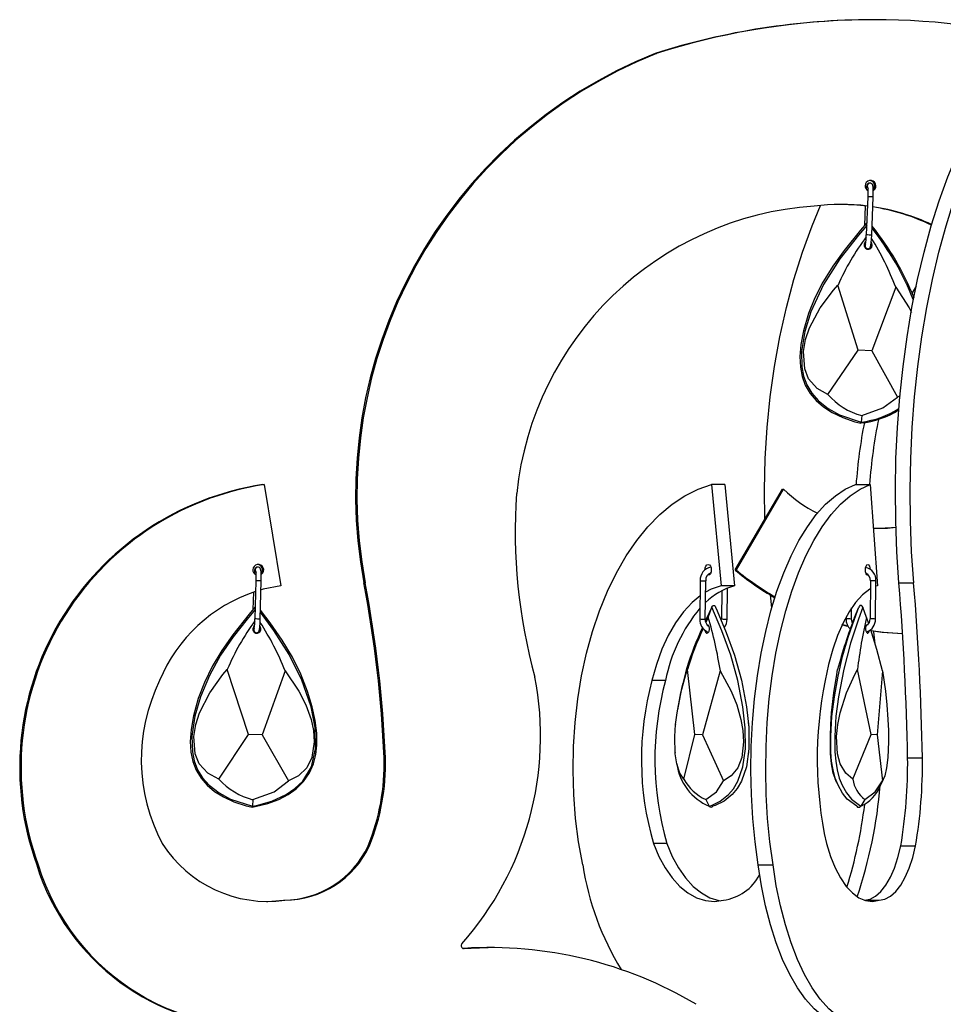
# Model space of a CAD drawing. Header units: millimetres. Extents: x -246 to 913, y -1624 to -26.
# Tile 3 of 11: x -246 to -76, y -1363 to -1182. Entities that reach past the tile are written whole.
import ezdxf

# ---------------------------------------------------------------- set-up
doc = ezdxf.new("R2010")
doc.units = ezdxf.units.MM

msp = doc.modelspace()

# ---------------------------------------------------------------- linework, layer by layer
at = {"color": 7, "linetype": 'Continuous', "lineweight": 25}
for p, q in [((-89.03, -1182.06), (-89.27, -1182.06)), ((-129.11, -1188.26), (-128.87, -1188.26)), ((-89.71, -1212.02), (-89.78, -1212.02)), ((-90.58, -1216.19), (-90.71, -1219.78)), ((-90.12, -1214.5), (-90.39, -1221.51)), ((-89.39, -1221.55), (-89.12, -1214.54)), ((-90.19, -1224.03), (-90.12, -1224.03)), ((-91.89, -1242.65), (-95.58, -1230.71)), ((-84.98, -1231.11), (-89.39, -1242.74)), ((-81.25, -1230.88), (-82.01, -1232.1)), ((-97.42, -1250.77), (-91.89, -1242.65)), ((-89.39, -1242.74), (-91.89, -1242.65)), ((-89.39, -1242.74), (-84.69, -1251.26)), ((-84.2, -1251.03), (-84.69, -1251.26)), ((-91.24, -1254.62), (-91.35, -1255.81)), ((-200.99, -1267.27), (-200.75, -1267.27)), ((-200.75, -1267.27), (-197.71, -1285.8)), ((-118.76, -1267.27), (-117.02, -1285.8)), ((-116.29, -1267.27), (-118.76, -1267.27)), ((-116.29, -1267.27), (-114.55, -1285.8)), ((-114.45, -1282.92), (-105.78, -1268.11)), ((-114.21, -1282.92), (-105.54, -1268.11)), ((-105.78, -1268.11), (-105.54, -1268.11)), ((-92.38, -1267.27), (-89.67, -1267.27)), ((-89.67, -1267.27), (-88.36, -1285.8)), ((-201.9, -1282.39), (-201.97, -1282.39)), ((-114.45, -1282.92), (-114.21, -1282.92)), ((-202.28, -1284.88), (-202.45, -1291.9)), ((-201.45, -1291.92), (-201.28, -1284.9)), ((-182.47, -1285.26), (-182.23, -1285.26)), ((-120.82, -1284.89), (-120.91, -1291.9)), ((-119.91, -1291.91), (-119.82, -1284.9)), ((-114.55, -1285.8), (-117.02, -1285.8)), ((-115.92, -1291.91), (-115.84, -1286.23)), ((-89.64, -1284.89), (-89.71, -1291.9)), ((-88.71, -1291.91), (-88.64, -1284.9)), ((-88.36, -1285.8), (-88.65, -1285.9)), ((-84.42, -1285.26), (-81.71, -1285.26)), ((-202.72, -1287.01), (-202.8, -1290.16)), ((-116.85, -1286.7), (-116.92, -1291.9)), ((-119.38, -1291.6), (-118.69, -1289.75)), ((-93.1, -1291.91), (-93.08, -1289.85)), ((-92.54, -1291.6), (-91.79, -1289.75)), ((-90.34, -1291.6), (-91.05, -1289.75)), ((-119.38, -1291.6), (-119.79, -1292.53)), ((-94.09, -1291.51), (-94.1, -1291.9)), ((-89.95, -1292.74), (-90.34, -1291.6)), ((-93.82, -1293.26), (-94.85, -1293)), ((-93.83, -1293.2), (-94.83, -1292.94)), ((-202.22, -1294.41), (-202.15, -1294.41)), ((-203.64, -1313.05), (-207.5, -1301.17)), ((-196.89, -1301.41), (-201.14, -1313.11)), ((-121.84, -1313.05), (-123.19, -1301.17)), ((-117.15, -1301.41), (-120.41, -1313.11)), ((-89.48, -1313.05), (-91.99, -1301.17)), ((-87.43, -1301.41), (-88.4, -1313.11)), ((-127.2, -1303.2), (-129.67, -1303.2)), ((-125.34, -1311.16), (-125.35, -1311.23)), ((-112.01, -1310.69), (-112.02, -1310.6)), ((-112.02, -1310.69), (-111.96, -1311.47)), ((-209.05, -1321.25), (-203.64, -1313.05)), ((-201.14, -1313.11), (-203.64, -1313.05)), ((-201.14, -1313.11), (-196.31, -1321.55)), ((-123.85, -1321.25), (-121.84, -1313.05)), ((-120.41, -1313.11), (-121.84, -1313.05)), ((-120.41, -1313.11), (-116.59, -1321.55)), ((-92.88, -1321.25), (-89.48, -1313.05)), ((-88.4, -1313.11), (-89.48, -1313.05)), ((-88.4, -1313.11), (-87.4, -1321.55)), ((-125.43, -1316.31), (-125.42, -1316.37)), ((-111.95, -1316.5), (-111.94, -1316.43)), ((-178.76, -1317.37), (-178.52, -1317.37)), ((-82.82, -1317.37), (-80.11, -1317.37)), ((-96.13, -1321.13), (-96.09, -1321.21)), ((-202.8, -1325.01), (-202.9, -1326.2)), ((-119.83, -1325.01), (-119.17, -1326.2)), ((-90.66, -1325.01), (-91.41, -1326.2)), ((-181.68, -1333.48), (-181.44, -1333.48)), ((-126.92, -1333.05), (-129.39, -1333.05)), ((-84.08, -1333.48), (-81.37, -1333.48)), ((-242.43, -1336.96), (-242.19, -1336.96)), ((-110.2, -1336.96), (-107.49, -1336.96)), ((-197.18, -1343.45), (-196.94, -1343.45)), ((-90.74, -1343.45), (-88.03, -1343.45)), ((-164.37, -1352.27), (-159.67, -1352.12)), ((-159.43, -1352.12), (-159.67, -1352.12))]:
    msp.add_line(p, q, dxfattribs=at)
at = {"color": 8, "linetype": 'Continuous', "lineweight": 25}
msp.add_line((-164.19, -1352.27), (-164.12, -1352.27), dxfattribs=at)
at = {"color": 7, "linetype": 'Continuous', "lineweight": 25, "flags": 128}
for points in [[(-84.42, -1285.26), (-84.79, -1279.61), (-85, -1273.92), (-85.06, -1268.2), (-84.95, -1262.49), (-84.68, -1256.8), (-84.25, -1251.17), (-83.66, -1245.62), (-82.92, -1240.17), (-82.03, -1234.84), (-80.99, -1229.67), (-79.8, -1224.66), (-78.48, -1219.85), (-77.03, -1215.25), (-75.44, -1210.88), (-73.74, -1206.76), (-71.93, -1202.91), (-70.01, -1199.35), (-68, -1196.09), (-65.89, -1193.15), (-63.71, -1190.53), (-61.47, -1188.26)], [(-81.71, -1285.26), (-82.08, -1279.61), (-82.29, -1273.92), (-82.35, -1268.2), (-82.24, -1262.49), (-81.97, -1256.8), (-81.54, -1251.17), (-80.95, -1245.62), (-80.21, -1240.17), (-79.32, -1234.84), (-78.28, -1229.67), (-77.09, -1224.66), (-75.77, -1219.85), (-74.32, -1215.25), (-72.73, -1210.88), (-71.03, -1206.76), (-69.22, -1202.91), (-67.3, -1199.35), (-65.29, -1196.09), (-63.18, -1193.15), (-61, -1190.53), (-58.76, -1188.26)], [(-89.78, -1212.02), (-89.97, -1212.06), (-90.1, -1212.14), (-90.19, -1212.23), (-90.25, -1212.32), (-90.29, -1212.42), (-90.34, -1212.62), (-90.42, -1213.12)], [(-89.12, -1214.54), (-89.11, -1214.13), (-89.11, -1213.41), (-89.13, -1212.83), (-89.21, -1212.38), (-89.28, -1212.25), (-89.42, -1212.12), (-89.59, -1212.04), (-89.71, -1212.02)], [(-90.15, -1212.72), (-90.15, -1212.72), (-90.15, -1212.75), (-90.13, -1212.87), (-90.11, -1213.17), (-90.11, -1213.7), (-90.12, -1214.36), (-90.12, -1214.5)], [(-108.99, -1273.59), (-109.05, -1268.2), (-108.91, -1262.49), (-108.55, -1256.8), (-107.98, -1251.17), (-107.21, -1245.62), (-106.22, -1240.17), (-105.04, -1234.84), (-103.66, -1229.67), (-102.09, -1224.66), (-100.34, -1219.85), (-98.79, -1216.1)], [(-90.19, -1216.24), (-92.14, -1216.03), (-95.2, -1215.91)], [(-90.3, -1219.3), (-91.44, -1220.62), (-94.47, -1224.36), (-96.54, -1227.22), (-98.33, -1230.14), (-99.8, -1233.04), (-100.96, -1235.93), (-101.89, -1239.09), (-102.37, -1241.62), (-102.55, -1243.8), (-102.46, -1245.75), (-102.13, -1247.48), (-101.57, -1249.04), (-100.68, -1250.56), (-99.6, -1251.84), (-98.25, -1253), (-96.63, -1254.05), (-94.72, -1254.98), (-92.5, -1255.76), (-91.39, -1256.02)], [(-90.12, -1224.03), (-89.93, -1223.99), (-89.8, -1223.91), (-89.71, -1223.82), (-89.65, -1223.73), (-89.61, -1223.63), (-89.56, -1223.43), (-89.48, -1222.92), (-89.43, -1222.27), (-89.39, -1221.55)], [(-90.76, -1223.25), (-90.69, -1223.68), (-90.62, -1223.81), (-90.49, -1223.94), (-90.32, -1224.02), (-90.19, -1224.03)], [(-97.42, -1250.77), (-99.41, -1249.67), (-100.96, -1247.9), (-101.68, -1246.05), (-101.89, -1242.87), (-101.51, -1240.67), (-100.78, -1238.54), (-98.85, -1234.9), (-96.39, -1231.61), (-95.58, -1230.71)], [(-84.98, -1231.11), (-82.51, -1234.87), (-82.11, -1235.71)], [(-91.24, -1254.62), (-87.35, -1253.22), (-84.69, -1251.26)], [(-142.37, -1336.96), (-143.12, -1332.75), (-143.67, -1328.44), (-144.01, -1324.06), (-144.14, -1319.65), (-144.06, -1315.24), (-143.76, -1310.85), (-143.26, -1306.52), (-142.56, -1302.29), (-141.65, -1298.17), (-140.55, -1294.2), (-139.27, -1290.41), (-137.8, -1286.82), (-136.18, -1283.46), (-134.39, -1280.35), (-132.47, -1277.52), (-130.41, -1274.98), (-128.25, -1272.76), (-125.98, -1270.86), (-123.63, -1269.31), (-121.22, -1268.11), (-118.76, -1267.27)], [(-110.2, -1336.96), (-110.77, -1332.75), (-111.19, -1328.44), (-111.44, -1324.06), (-111.54, -1319.65), (-111.48, -1315.24), (-111.26, -1310.85), (-110.88, -1306.52), (-110.35, -1302.29), (-109.66, -1298.17), (-108.83, -1294.2), (-107.86, -1290.41), (-106.76, -1286.82), (-105.53, -1283.46), (-104.18, -1280.35), (-102.73, -1277.52), (-101.18, -1274.98), (-99.55, -1272.76), (-97.84, -1270.86), (-96.06, -1269.31), (-94.24, -1268.11), (-92.38, -1267.27)], [(-107.49, -1336.96), (-108.06, -1332.75), (-108.47, -1328.44), (-108.73, -1324.06), (-108.83, -1319.65), (-108.77, -1315.24), (-108.55, -1310.85), (-108.17, -1306.52), (-107.64, -1302.29), (-106.95, -1298.17), (-106.12, -1294.2), (-105.15, -1290.41), (-104.05, -1286.82), (-102.82, -1283.46), (-101.47, -1280.35), (-100.02, -1277.52), (-98.47, -1274.98), (-96.84, -1272.76), (-95.13, -1270.86), (-93.35, -1269.31), (-91.53, -1268.11), (-89.67, -1267.27)], [(-88.18, -1275.28), (-85.78, -1275.16), (-84.97, -1275.07)], [(-201.97, -1282.39), (-202.16, -1282.43), (-202.3, -1282.51), (-202.39, -1282.6), (-202.44, -1282.7), (-202.48, -1282.79), (-202.53, -1282.98), (-202.6, -1283.49), (-202.6, -1283.52)], [(-201.28, -1284.9), (-201.28, -1284.49), (-201.29, -1283.77), (-201.32, -1283.19), (-201.41, -1282.74), (-201.48, -1282.61), (-201.61, -1282.48), (-201.78, -1282.41), (-201.9, -1282.39)], [(-119.94, -1282.89), (-119.9, -1282.51), (-119.77, -1282.19), (-119.59, -1281.97), (-119.37, -1281.89), (-119.15, -1281.97), (-118.97, -1282.19), (-118.85, -1282.51), (-118.8, -1282.89), (-118.85, -1283.28), (-118.97, -1283.6), (-119.15, -1283.82), (-119.37, -1283.89), (-119.37, -1283.89)], [(-90.56, -1282.89), (-90.53, -1282.51), (-90.44, -1282.19), (-90.3, -1281.97), (-90.14, -1281.89), (-89.97, -1281.97), (-89.83, -1282.19), (-89.74, -1282.51), (-89.71, -1282.8)], [(-90.14, -1283.89), (-90.3, -1283.82), (-90.44, -1283.6), (-90.53, -1283.28), (-90.56, -1282.89)], [(-202.34, -1283.1), (-202.34, -1283.1), (-202.34, -1283.13), (-202.32, -1283.25), (-202.3, -1283.56), (-202.28, -1284.1), (-202.28, -1284.77), (-202.28, -1284.88)], [(-197.71, -1285.8), (-200.91, -1286.46), (-201.32, -1286.58)], [(-117.02, -1285.8), (-118.85, -1286.46), (-119.85, -1286.99)], [(-89.66, -1286.41), (-89.74, -1286.46), (-91.08, -1287.49), (-92.35, -1288.87), (-93.55, -1290.58), (-94.66, -1292.6), (-95.66, -1294.91), (-96.55, -1297.46), (-97.3, -1300.24), (-97.91, -1303.2)], [(-120.86, -1287.66), (-122.31, -1288.87), (-123.9, -1290.58), (-125.37, -1292.6), (-126.7, -1294.91), (-127.87, -1297.46), (-128.86, -1300.24), (-129.67, -1303.2)], [(-107.73, -1289.93), (-107.79, -1289.24), (-107.97, -1287.5)], [(-202.39, -1289.68), (-203.51, -1291.02), (-206.48, -1294.8), (-208.51, -1297.69), (-210.26, -1300.63), (-211.69, -1303.56), (-212.81, -1306.46), (-213.69, -1309.64), (-214.13, -1312.18), (-214.28, -1314.36), (-214.16, -1316.3), (-213.81, -1318.03), (-213.22, -1319.58), (-212.31, -1321.09), (-211.21, -1322.35), (-209.84, -1323.49), (-208.2, -1324.52), (-206.28, -1325.42), (-204.05, -1326.16), (-202.94, -1326.41)], [(-202.94, -1326.37), (-202.38, -1326.28), (-200.07, -1325.71), (-198.06, -1324.97), (-196.37, -1324.09), (-194.89, -1323.02), (-193.54, -1321.66), (-192.46, -1320.11), (-191.7, -1318.45), (-191.27, -1316.74), (-191.08, -1315.03), (-191.09, -1312.84), (-191.37, -1310.52), (-191.92, -1307.98), (-192.78, -1305.17), (-194.03, -1302.02), (-195.58, -1298.89), (-197.45, -1295.76), (-199.67, -1292.6), (-201.41, -1290.26)], [(-118.69, -1289.75), (-119.73, -1291.94), (-119.88, -1292.27)], [(-119.17, -1326.2), (-118.74, -1326.07), (-117.17, -1325.31), (-115.66, -1324.08), (-114.74, -1323), (-113.91, -1321.64), (-112.99, -1319.01), (-112.56, -1315.67), (-112.59, -1311.86), (-113.02, -1307.99), (-113.94, -1303.16), (-115.19, -1298.56), (-116.85, -1294.05), (-118.69, -1289.75)], [(-118.69, -1289.75), (-118.58, -1289.54), (-118.48, -1289.44), (-118.4, -1289.41), (-118.3, -1289.41), (-118.21, -1289.45), (-118.12, -1289.53), (-118.01, -1289.75)], [(-118.01, -1289.75), (-117.73, -1290.41), (-116.05, -1294.38), (-114.53, -1298.53), (-113.27, -1303.14), (-112.34, -1307.99), (-111.93, -1311.74), (-111.89, -1315.67), (-112.32, -1319.01), (-113.24, -1321.64), (-114.04, -1322.97), (-114.98, -1324.08), (-116.46, -1325.28), (-118.07, -1326.07), (-118.49, -1326.2)], [(-92.15, -1326.2), (-93.87, -1324.91), (-94.75, -1323.81), (-95.56, -1322.37), (-96.07, -1321.08), (-96.48, -1319.55), (-96.74, -1317.95), (-96.88, -1316.23), (-96.92, -1313.4), (-96.69, -1309.76), (-96.23, -1306.16), (-95.56, -1302.38), (-94.73, -1298.77), (-93.71, -1295.26), (-92.58, -1291.94), (-91.79, -1289.75)], [(-91.05, -1289.75), (-91.84, -1291.94), (-93.28, -1296.36), (-94.53, -1301.1), (-95.49, -1306.16), (-95.95, -1309.73), (-96.18, -1313.4), (-96.14, -1316.23), (-96, -1317.93), (-95.74, -1319.55), (-95.34, -1321.06), (-94.82, -1322.37), (-94.02, -1323.79), (-93.13, -1324.91), (-91.41, -1326.2)], [(-91.05, -1289.75), (-91.17, -1289.54), (-91.27, -1289.44), (-91.36, -1289.41), (-91.47, -1289.41), (-91.57, -1289.45), (-91.66, -1289.53), (-91.79, -1289.75)], [(-202.15, -1294.41), (-201.96, -1294.37), (-201.82, -1294.29), (-201.74, -1294.2), (-201.68, -1294.1), (-201.64, -1294.01), (-201.59, -1293.82), (-201.52, -1293.31), (-201.47, -1292.66), (-201.45, -1291.92)], [(-92.92, -1292.65), (-93.07, -1292.26), (-93.1, -1291.91)], [(-202.8, -1293.64), (-202.72, -1294.06), (-202.64, -1294.19), (-202.51, -1294.32), (-202.34, -1294.39), (-202.22, -1294.41)], [(-119.98, -1293.98), (-119.98, -1293.98), (-119.95, -1294.1), (-119.92, -1294.21), (-119.87, -1294.31), (-119.82, -1294.38), (-119.76, -1294.44), (-119.69, -1294.48), (-119.62, -1294.49), (-119.54, -1294.48), (-119.47, -1294.45), (-119.39, -1294.4), (-119.33, -1294.33), (-119.27, -1294.24), (-119.22, -1294.13), (-119.18, -1294.02), (-119.15, -1293.89), (-119.13, -1293.76), (-119.12, -1293.63), (-119.13, -1293.5), (-119.16, -1293.38), (-119.19, -1293.27), (-119.23, -1293.18), (-119.29, -1293.1), (-119.35, -1293.04), (-119.42, -1293.01), (-119.49, -1292.99)], [(-90.25, -1292.99), (-90.3, -1293), (-90.35, -1293.03), (-90.4, -1293.09), (-90.44, -1293.16), (-90.47, -1293.25), (-90.5, -1293.35), (-90.52, -1293.47), (-90.52, -1293.6), (-90.52, -1293.73), (-90.51, -1293.86), (-90.48, -1293.98), (-90.45, -1294.1), (-90.41, -1294.21), (-90.37, -1294.31), (-90.32, -1294.38), (-90.26, -1294.44), (-90.21, -1294.48), (-90.15, -1294.49), (-90.09, -1294.48), (-90.04, -1294.45), (-89.99, -1294.4), (-89.95, -1294.33), (-89.92, -1294.24), (-89.89, -1294.13), (-89.88, -1294.06)], [(-83.74, -1294.62), (-87.22, -1294.36), (-89.59, -1294.05)], [(-83.74, -1294.63), (-87.46, -1294.36), (-89.58, -1294.09)], [(-87.43, -1301.41), (-88.45, -1297.49), (-89.57, -1293.91)], [(-89.11, -1294.16), (-89.1, -1294.26), (-88.85, -1296.47)], [(-209.05, -1321.25), (-211.05, -1320.18), (-212.63, -1318.44), (-213.38, -1316.59), (-213.64, -1313.42), (-213.28, -1311.21), (-212.58, -1309.08), (-210.71, -1305.41), (-208.29, -1302.08), (-207.5, -1301.17)], [(-196.89, -1301.41), (-194.37, -1305.14), (-193.1, -1307.66), (-192.12, -1310.33), (-191.68, -1312.34), (-191.55, -1314.4), (-192, -1317.28), (-192.94, -1319.2), (-194.47, -1320.66), (-196.31, -1321.55)], [(-123.85, -1321.25), (-124.57, -1320.18), (-125.14, -1318.44), (-125.41, -1316.59), (-125.48, -1313.42), (-125.35, -1311.24), (-125.08, -1309.08), (-124.39, -1305.46), (-123.48, -1302.08), (-123.19, -1301.17)], [(-117.15, -1301.41), (-115.15, -1305.14), (-114.14, -1307.66), (-113.36, -1310.33), (-113.01, -1312.34), (-112.9, -1314.4), (-113.23, -1317.28), (-113.96, -1319.2), (-115.16, -1320.66), (-116.59, -1321.55)], [(-96.12, -1321.13), (-96.48, -1320.18), (-96.8, -1318.44), (-96.95, -1316.59), (-96.98, -1313.42), (-96.9, -1311.21), (-96.74, -1309.08), (-96.33, -1305.41), (-95.81, -1302.08), (-95.64, -1301.17)], [(-92.88, -1321.25), (-94.15, -1320.18), (-95.17, -1318.44), (-95.65, -1316.59), (-95.83, -1313.42), (-95.61, -1311.21), (-95.18, -1309.08), (-94.01, -1305.41), (-92.49, -1302.08), (-91.99, -1301.17)], [(-87.43, -1301.41), (-86.9, -1305.14), (-86.64, -1307.64), (-86.44, -1310.33), (-86.35, -1312.32), (-86.33, -1314.4), (-86.44, -1317.28), (-86.66, -1319.2), (-87, -1320.66), (-87.4, -1321.55)], [(-202.8, -1325.01), (-198.94, -1323.55), (-196.31, -1321.55)], [(-119.83, -1325.01), (-117.82, -1323.55), (-116.59, -1321.55)], [(-90.66, -1325.01), (-88.79, -1323.55), (-87.4, -1321.55)], [(-87.83, -1322.53), (-87.42, -1321.66), (-87.22, -1321.23)], [(-129.39, -1333.05), (-128.41, -1335.4), (-127.27, -1337.51), (-125.99, -1339.35), (-124.59, -1340.9), (-123.09, -1342.12), (-121.51, -1342.99), (-119.89, -1343.51), (-118.23, -1343.66), (-116.58, -1343.45)], [(-126.92, -1333.05), (-125.94, -1335.4), (-124.81, -1337.51), (-123.53, -1339.35), (-122.12, -1340.9), (-120.62, -1342.12), (-119.04, -1342.99), (-117.42, -1343.51), (-117.14, -1343.56)], [(-97.7, -1333.05), (-96.96, -1335.4), (-96.1, -1337.51), (-95.14, -1339.35), (-94.08, -1340.9), (-92.94, -1342.12), (-91.75, -1342.99), (-90.52, -1343.51), (-89.28, -1343.66), (-88.03, -1343.45)], [(-90.74, -1343.45), (-89.7, -1343.25), (-88.69, -1342.72), (-87.71, -1341.86), (-86.8, -1340.7), (-85.96, -1339.24), (-85.22, -1337.54), (-84.59, -1335.6), (-84.08, -1333.48)], [(-88.03, -1343.45), (-86.99, -1343.25), (-85.98, -1342.72), (-85, -1341.86), (-84.09, -1340.7), (-83.25, -1339.24), (-82.51, -1337.54), (-81.88, -1335.6), (-81.37, -1333.48)], [(-92.89, -1366.7), (-93.13, -1366.7), (-94.88, -1366.44), (-96.61, -1365.8), (-98.3, -1364.77), (-99.95, -1363.36), (-101.53, -1361.59), (-103.02, -1359.48), (-104.43, -1357.03), (-105.72, -1354.28), (-106.9, -1351.26), (-107.94, -1347.98), (-108.85, -1344.48), (-109.6, -1340.8), (-110.2, -1336.96)], [(-86.93, -1366.02), (-88.67, -1366.55), (-90.42, -1366.7), (-92.17, -1366.44), (-93.9, -1365.8), (-95.59, -1364.77), (-97.24, -1363.36), (-98.82, -1361.59), (-100.31, -1359.48), (-101.72, -1357.03), (-103.01, -1354.28), (-104.19, -1351.26), (-105.23, -1347.98), (-106.14, -1344.48), (-106.89, -1340.8), (-107.49, -1336.96)], [(-200.33, -1343.66), (-200.08, -1343.66), (-197.18, -1343.45)]]:
    msp.add_lwpolyline(points, dxfattribs=at)
at = {"color": 8, "linetype": 'Continuous', "lineweight": 25, "flags": 128}
for points in [[(-90.32, -1219.78), (-91.83, -1221.54), (-95.25, -1225.9), (-98.22, -1230.61), (-100.54, -1235.63), (-101.65, -1239.18), (-102.24, -1242.85), (-102.2, -1245.68), (-101.89, -1247.38), (-101.32, -1249.01), (-100.4, -1250.53), (-99.21, -1251.86), (-97.38, -1253.31), (-95.33, -1254.46), (-91.35, -1255.81)], [(-202.41, -1290.16), (-203.89, -1291.94), (-206.44, -1295.15), (-208.75, -1298.53), (-210.77, -1302.25), (-212.39, -1306.16), (-213.44, -1309.69), (-213.98, -1313.4), (-213.9, -1316.23), (-213.57, -1317.91), (-212.97, -1319.55), (-212.04, -1321.03), (-210.82, -1322.37), (-208.99, -1323.78), (-206.9, -1324.91), (-202.9, -1326.2)], [(-202.9, -1326.2), (-202.15, -1326.07), (-199.36, -1325.3), (-196.74, -1324.08), (-195.11, -1322.98), (-193.68, -1321.64), (-192.07, -1319.01), (-191.31, -1315.67), (-191.37, -1311.8), (-192.11, -1307.99), (-193.82, -1303.09), (-196.18, -1298.43), (-198.99, -1293.99), (-201.42, -1290.64)], [(-116.83, -1291.91), (-116.9, -1291.9), (-116.92, -1291.9)], [(-93.1, -1291.91), (-93.1, -1291.91), (-93.15, -1291.91)]]:
    msp.add_lwpolyline(points, dxfattribs=at)
at = {"color": 7, "linetype": 'Continuous', "lineweight": 25}
for centre, radius, start, end in [((-89.27, -1313.31), 131.24, 90.0011, 107.6735), ((-89.03, -1313.29), 131.23, 76.2207, 107.6744), ((-96.9, -1269.16), 87.08, 111.7131, 190.658), ((-96.65, -1269.16), 87.08, 111.7131, 190.658), ((-89.62, -1212.52), 0.998, 301.6079, 179.9471), ((-89.62, -1212.52), 1, 179.9593, 240.5791), ((-89.87, -1212.52), 1, 319.9295, 82.8904), ((-95.93, -1274.94), 58.85, 93.9296, 174.0926), ((-94.96, -1254.69), 38.77, 82.9297, 97.4149), ((-94.97, -1254.72), 38.81, 64.7534, 81.4432), ((-95.21, -1254.72), 38.81, 64.4079, 81.0847), ((-131.14, -1253.2), 53.46, 22.173, 38.5297), ((-99.9, -1221.53), 9.51, 349.3021, 0.1218), ((-54.34, -1248.9), 45.07, 143.1441, 156.201), ((-90.05, -1223.37), 0.749, 126.2249, 38.8456), ((-90.27, -1223.36), 0.755, 267.9839, 6.3844), ((-133.28, -1249.51), 51.68, 20.8545, 31.9485), ((-87.93, -1242.4), 12.66, 221.3916, 254.8476), ((-92.91, -1240.45), 15.6, 275.5626, 302.9536), ((5.66, -1274.61), 98.21, 168.9545, 175.7178), ((-91.78, -1255.84), 0.43, 334.2839, 3.5892), ((7.28, -1274.5), 97.35, 168.5255, 175.7452), ((-193.09, -1319.14), 52.46, 98.664, 199.8627), ((-192.85, -1319.14), 52.46, 98.664, 199.8627), ((-87.91, -1250.04), 25.24, 225.7031, 243.0156), ((-55.28, -1276.04), 99.45, 175.8783, 195.4551), ((-87.94, -1250.11), 25.16, 267.3323, 276.7644), ((-201.83, -1282.89), 0.998, 303.2414, 179.95), ((-201.83, -1282.89), 1, 179.9577, 242.3183), ((-202.07, -1282.89), 1, 321.8916, 82.8905), ((-118.49, -1284.73), 2.34, 99.7601, 183.86), ((-81.91, -1243.76), 50.92, 230.2784, 240.3034), ((-81.67, -1243.75), 50.92, 230.2785, 240.0385), ((-90.93, -1284.72), 2.3, 355.449, 79.6247), ((-118.46, -1284.74), 1.37, 109.2197, 186.6435), ((-91.01, -1284.78), 1.37, 355.6063, 66.7547), ((-401.33, -1326.86), 222.77, 2.4407, 10.7602), ((-401.09, -1326.86), 222.77, 2.4407, 10.7602), ((-110.98, -1298.02), 12.73, 106.286, 134.2851), ((-591.69, -1326.6), 508.95, 1.0396, 4.6589), ((-588.98, -1326.6), 508.95, 1.0396, 4.6589), ((-193.48, -1314.03), 28.55, 108.0593, 157.705), ((-97.95, -1309), 29.82, 140.2807, 168.7737), ((-211.94, -1292.06), 9.5, 350.1479, 0.9721), ((-118.51, -1292.05), 2.41, 176.4661, 246.059), ((-118.54, -1292.06), 1.38, 173.7329, 241.0574), ((-189.49, -1312.73), 73.23, 8.8882, 16.7683), ((-118.17, -1292.05), 2.26, 320.6133, 3.456), ((-12.94, -1322.7), 85.46, 158.6619, 165.4084), ((-91.68, -1291.98), 2.42, 178.1696, 227.5172), ((-14.69, -1309.58), 77.76, 166.6295, 173.7881), ((-91.08, -1292), 2.37, 289.7554, 2.0838), ((-91.23, -1291.92), 1.52, 313.3151, 0.7536), ((-165.99, -1318.74), 45.08, 143.9961, 157.0512), ((-202.08, -1293.74), 0.749, 127.0663, 39.7397), ((-202.31, -1293.74), 0.755, 268.834, 7.1474), ((-244.92, -1320.52), 51.69, 21.7006, 32.795), ((-71.83, -1316.38), 53.72, 154.7533, 171.6121), ((-68.26, -1318.06), 57.47, 154.8535, 162.9032), ((-207.47, -1313.38), 57.38, 318.4509, 10.894), ((-190.59, -1317.65), 32.68, 153.7509, 208.1192), ((-76.87, -1317.63), 54.74, 164.708, 196.3578), ((-74.4, -1317.63), 54.74, 164.708, 196.3578), ((-27.58, -1317.63), 71.8, 168.403, 192.4014), ((-218.88, -1318.42), 40.13, 337.9584, 1.5034), ((-218.64, -1318.42), 40.13, 337.9584, 1.5034), ((-115.35, -1317.09), 9.88, 188.0531, 247.2647), ((-171.61, -1318.56), 88.8, 350.3227, 0.7656), ((-168.9, -1318.56), 88.8, 350.3227, 0.7656), ((-199.68, -1312.75), 12.66, 222.2472, 255.703), ((-115.71, -1316.57), 9.39, 209.9409, 243.9988), ((-169.85, -1356.06), 81.58, 24.3995, 25.294), ((-86.88, -1320.24), 6.08, 189.5723, 231.6282), ((-175.53, -1314.91), 88.02, 341.5159, 355.1237), ((-94.05, -1320.08), 6.67, 293.3327, 338.7972), ((-203.32, -1326.23), 0.427, 335.0379, 4.4993), ((-118.83, -1326.03), 0.376, 206.4144, 333.5856), ((-177.69, -1315.08), 87.68, 342.7628, 352.9115), ((-91.78, -1325.99), 0.428, 210.2702, 329.7298), ((-200.08, -1320.75), 22.91, 212.469, 277.8816), ((-197.38, -1326.09), 17.35, 270.6509, 334.8006), ((-197.14, -1326.09), 17.35, 270.6509, 334.8006), ((-202.13, -1324.52), 42.18, 197.1514, 269.9463), ((-201.9, -1324.53), 42.16, 197.1438, 280.2647), ((-90.84, -1328.88), 52.16, 188.9156, 211.5307), ((-117.7, -1334.81), 8.7, 277.3361, 332.977), ((-164.15, -1351.77), 0.5, 138.3569, 273.456), ((-159.43, -1426.25), 74.13, 59.2782, 93.6294)]:
    msp.add_arc(centre, radius, start, end, dxfattribs=at)
at = {"color": 8, "linetype": 'Continuous', "lineweight": 25}
for centre, radius, start, end in [((-89.78, -1212.52), 0.5, 90.1557, 244.7975), ((-89.71, -1212.52), 0.5, 89.2483, 205.9493), ((-91.79, -1271.99), 57.51, 87.3399, 88.3362), ((-92.03, -1278.2), 56.71, 87.3346, 88.3448), ((-129.78, -1252.42), 51.66, 21.5116, 38.4801), ((-90.19, -1223.53), 0.5, 145.191, 269.8792), ((-90.12, -1223.53), 0.5, 150.0238, 270.198), ((-93.2, -1239.88), 16.04, 276.6365, 303.2575), ((-201.97, -1282.89), 0.5, 90.1566, 245.6441), ((-201.9, -1282.89), 0.5, 89.3244, 206.7307), ((-203.95, -1379.42), 94.55, 88.3823, 88.9883), ((-120.2, -1275.78), 9.12, 266.1144, 272.3973), ((-89.22, -1293.07), 8.19, 85.9353, 92.9336), ((-204.12, -1386.43), 94.55, 88.3823, 88.9883), ((-120.29, -1282.72), 9.2, 266.1347, 272.3667), ((-116.28, -1279.33), 12.58, 267.5136, 271.6645), ((-93.67, -1301.9), 10.01, 86.9786, 92.4277), ((-89.29, -1300.02), 8.13, 85.9149, 92.9684), ((-202.22, -1293.91), 0.5, 146.0372, 269.8814), ((-202.15, -1293.91), 0.5, 150.8049, 270.3625)]:
    msp.add_arc(centre, radius, start, end, dxfattribs=at)

doc.saveas('drawing.dxf')
